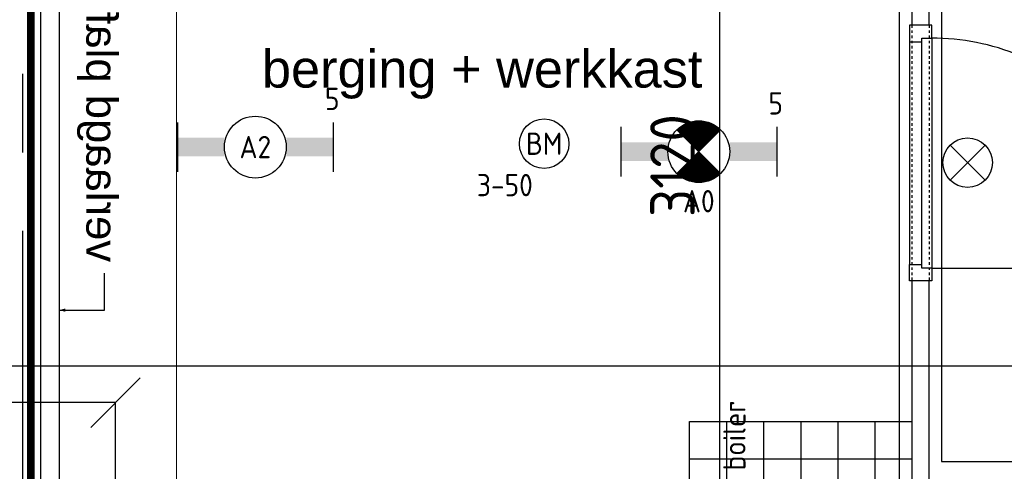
# Model space of a CAD drawing. Header units: millimetres. Extents: x -38031 to 110605, y -30229 to 92226.
# Tile 114 of 256: x 27475 to 31459, y 14624 to 16450. Entities that reach past the tile are written whole.
import ezdxf
from ezdxf.enums import TextEntityAlignment as Align

# ---------------------------------------------------------------- set-up
doc = ezdxf.new("R2010")
doc.units = ezdxf.units.MM
doc.header["$LTSCALE"] = 50
doc.set_wipeout_variables(frame=1)
doc.header["$PDMODE"] = 1
for name, pattern in [('HIDDEN', [9.525, 6.35, -3.175]), ('PHANTOM', [63.5, 31.75, -6.35, 6.35, -6.35, 6.35, -6.35]), ('STYLE_01', [0.41664, 0.20828, -0.20836]), ('STYLE_07', [1.875, 0.625, -0.20828, 0.625, -0.20836, 0.06943, -0.13893])]:
    doc.linetypes.add(name, pattern=pattern)
for name, color, linetype in [('AB$1A---_ATTRIB100', 8, 'Continuous'), ('AL$1A---_ALGEMEEN', 8, 'Continuous'), ('AL------_MAATVOERING', 2, 'Continuous'), ('AT$1A---_TEKST100', 8, 'Continuous'), ('BOUWKUNDIG', 8, 'Continuous'), ('brandscheiding', 5, 'HIDDEN'), ('EB6511--_ATTRIB', 2, 'Continuous'), ('EL6222--', 3, 'Continuous'), ('EL6311--', 3, 'Continuous'), ('el6311--nv', 7, 'Continuous'), ('EL6511--', 3, 'Continuous'), ('Kastenscheiding', 4, 'PHANTOM'), ('versterkte strook', 7, 'Continuous')]:
    doc.layers.add(name, color=color, linetype=linetype)
doc.layers.add('stramien', color=1, linetype='Continuous', lineweight=15)
doc.styles.add('Arial', font='ARIAL.TTF')
doc.styles.add('BURO-018', font='iso.shx', dxfattribs={"height": 90})
doc.styles.get("Standard").update_dxf_attribs({"font": 'iso.shx'})
doc.dimstyles.new('STABICAD', dxfattribs={"dimscale": 100, "dimtxt": 1.8, "dimasz": 2, "dimexe": 0, "dimexo": 2.5, "dimgap": 1.5, "dimtad": 0, "dimdec": 0, "dimrnd": 10, "dimzin": 0, "dimdsep": 46, "dimtxsty": 'Standard', "dimblk1": 'OBLIQUE', "dimblk2": 'OBLIQUE', "dimsah": 1, "dimcen": -3, "dimadec": 0, "dimazin": 0, "dimtfac": 1, "dimtdec": 0, "dimtofl": 0, "dimtmove": 2, "dimatfit": 3, "dimfxl": 0, "dimtvp": 1.055556, "dimtolj": 1, "dimtzin": 0, "dimarcsym": 0})

# ---------------------------------------------------------------- blocks, each defined once
blk = doc.blocks.new('E00024')
at = {"color": 0, "linetype": 'Continuous'}
for p, q in [((-1.414, 1.586), (1.414, 4.414)), ((-1.414, 4.414), (1.414, 1.586))]:
    blk.add_line(p, q, dxfattribs=at)
blk.add_circle((0, 3), 2, dxfattribs=at)
at = {"color": 0, "linetype": 'Continuous', "style": 'BURO-018'}
blk.add_attdef('E_TEXT1', text='', height=1.8, dxfattribs=at).set_placement((0, 7.5), align=Align.MIDDLE)
at = {"color": 0, "linetype": 'Continuous', "style": 'BURO-018', "flags": 1}
blk.add_attdef('E_MATCODE', (0, 0), '', height=1.8, dxfattribs=at)
blk = doc.blocks.new('111304')
at = {"color": 0, "linetype": 'Continuous'}
for p, q in [((-1.5, 4.5), (1.5, 4.5)), ((0, 1), (0, 4.5))]:
    blk.add_line(p, q, dxfattribs=at)
blk.add_arc((0, 6), 1.5, 180, 0, dxfattribs=at)
at = {"color": 0, "linetype": 'Continuous', "style": 'BURO-018'}
for tag, p in [('E_GKAST', (0, 11.5)), ('E_GROEP', (0, 8.5)), ('E_SGROEP', (4.5, 8.5))]:
    blk.add_attdef(tag, text='', height=1.8, dxfattribs=at).set_placement(p, align=Align.MIDDLE)
at = {"color": 0, "linetype": 'Continuous', "style": 'BURO-018', "flags": 1}
for tag, p in [('E_VERMCODE', (13, 8.5)), ('E_MATCODE', (0, 0))]:
    blk.add_attdef(tag, text='', height=1.8, dxfattribs=at).set_placement(p, align=Align.MIDDLE)
blk = doc.blocks.new('_Oblique')
at = {"color": 0, "linetype": 'ByBlock', "lineweight": -2}
blk.add_line((-0.5, -0.5), (0.5, 0.5), dxfattribs=at)
blk = doc.blocks.new('*D127')
at = {"layer": 'AL------_MAATVOERING', "color": 0, "lineweight": -2}
for p, q in [((24360, 4463.4), (24360, 14901.6)), ((27862.4, 14901.6), (24360, 14901.6)), ((27862.4, 4569.9), (27862.4, 14901.6))]:
    blk.add_line(p, q, dxfattribs=at)
at = {"layer": 'Defpoints', "color": 0}
for p in [(24360, 14901.6), (27862.4, 4319.9), (24360, 4213.4)]:
    blk.add_point(p, dxfattribs=at)
at = {"layer": 'AL------_MAATVOERING', "color": 0, "lineweight": -2, "xscale": 200, "yscale": 200, "zscale": 200, "rotation": 180}
blk.add_blockref('_Oblique', (24360, 14901.6), dxfattribs=at)
at = {"layer": 'AL------_MAATVOERING', "color": 0, "lineweight": -2, "xscale": 200, "yscale": 200, "zscale": 200}
blk.add_blockref('_Oblique', (27862.4, 14901.6), dxfattribs=at)
at = {"layer": 'AL------_MAATVOERING', "color": 0, "insert": (26111.2, 15091.6), "char_height": 180, "attachment_point": 5}
blk.add_mtext('\\A1;3500', dxfattribs=at)
blk = doc.blocks.new('*D166')
at = {"layer": 'AL------_MAATVOERING', "color": 0, "lineweight": -2}
for p, q in [((30610.8, 17420.3), (30306.3, 17420.3)), ((30306.3, 17420.3), (30306.3, 14300)), ((30610.8, 14300), (30306.3, 14300))]:
    blk.add_line(p, q, dxfattribs=at)
at = {"layer": 'Defpoints', "color": 0}
for p in [(30860.8, 17420.3), (30306.3, 14300), (30860.8, 14300)]:
    blk.add_point(p, dxfattribs=at)
at = {"layer": 'AL------_MAATVOERING', "color": 0, "lineweight": -2, "xscale": 200, "yscale": 200, "zscale": 200}
for p, rotation in [((30306.3, 17420.3), 90), ((30306.3, 14300), 270)]:
    blk.add_blockref('_Oblique', p, dxfattribs=dict(at, rotation=rotation))
at = {"layer": 'AL------_MAATVOERING', "color": 0, "insert": (30116.3, 15860.2), "char_height": 180, "attachment_point": 5, "rotation": 90}
blk.add_mtext('\\A1;3120', dxfattribs=at)
blk = doc.blocks.new('E00123')
at = {"color": 0, "linetype": 'Continuous'}
blk.add_circle((0, 0), 2, dxfattribs=at)
at = {"color": 0, "linetype": 'Continuous', "style": 'BURO-018'}
for tag, p in [('E_TEXT1', (0, 4.5)), ('E_TEXT2', (0, 0))]:
    blk.add_attdef(tag, text='', height=1.8, dxfattribs=at).set_placement(p, align=Align.MIDDLE)
at = {"color": 0, "linetype": 'Continuous', "style": 'BURO-018', "flags": 1}
blk.add_attdef('E_MATCODE', (0, 0), '', height=1.8, dxfattribs=at)
blk = doc.blocks.new('1115B6630')
at = {"color": 0}
for p, q in [((-6.3, 2), (-6.3, -2)), ((6.3, 2), (6.3, -2))]:
    blk.add_line(p, q, dxfattribs=at)
at = {"color": 0, "linetype": 'Continuous'}
blk.add_circle((0, 0), 2.5, dxfattribs=at)
at = {"color": 0}
for points in [[(-2.5, 0.75), (-6.3, 0.75), (-2.5, -0.75), (-6.3, -0.75)], [(2.5, 0.75), (6.3, 0.75), (2.5, -0.75), (6.3, -0.75)]]:
    blk.add_solid(points, dxfattribs=at)
at = {"color": 0, "linetype": 'Continuous', "style": 'BURO-018'}
for tag, p in [('E_GKAST', (0, 8)), ('E_GROEP', (0, 5)), ('E_SGROEP', (4.5, 5)), ('E_ARMCODE', (0, 0)), ('E_SLET', (4.5, -3))]:
    blk.add_attdef(tag, text='', height=1.8, dxfattribs=at).set_placement(p, align=Align.MIDDLE)
blk = doc.blocks.new('E00018')
at = {"color": 0, "linetype": 'Continuous'}
for p, q in [((-1.768, -1.768), (1.768, 1.768)), ((1.768, -1.768), (-1.768, 1.768))]:
    blk.add_line(p, q, dxfattribs=at)
at = {"color": 0, "linetype": 'Continuous', "const_width": 2.5}
for points in [[(-0.884, 0.884, -0.198912), (0, 1.25, -0.198912), (0.884, 0.884, -1)], [(-0.884, -0.884, 0.198912), (0, -1.25, 0.198912), (0.884, -0.884, 1)]]:
    blk.add_lwpolyline(points, format="xyb", dxfattribs=at)
blk = doc.blocks.new('1115B6630-NO1')
at = {"color": 0}
for p, q in [((-6.3, 2), (-6.3, -2)), ((6.3, 2), (6.3, -2))]:
    blk.add_line(p, q, dxfattribs=at)
at = {"color": 0, "linetype": 'Continuous'}
blk.add_circle((0, 0), 2.5, dxfattribs=at)
at = {"color": 0}
for points in [[(-2.5, 0.75), (-6.3, 0.75), (-2.5, -0.75), (-6.3, -0.75)], [(2.5, 0.75), (6.3, 0.75), (2.5, -0.75), (6.3, -0.75)]]:
    blk.add_solid(points, dxfattribs=at)
at = {"color": 0, "zscale": 50}
blk.add_blockref('E00018', (0, 0), dxfattribs=at)
at = {"color": 0, "linetype": 'Continuous', "style": 'BURO-018'}
for tag, p in [('E_GKAST', (0, 8)), ('E_GROEP', (0, 5)), ('E_SGROEP', (4.5, 5)), ('E_ARMCODE', (0, 0)), ('E_SLET', (4.5, -3))]:
    blk.add_attdef(tag, text='', height=1.8, dxfattribs=at).set_placement(p, align=Align.MIDDLE)
blk = doc.blocks.new('Group-72')
at = {"layer": 'AL$1A---_ALGEMEEN', "color": 0}
for p, q in [((-600, 900), (-600, 0)), ((-450, 900), (-450, 0)), ((-300, 900), (-300, 0)), ((-150, 900), (-150, 0)), ((0, 750), (-750, 750)), ((0, 600), (-750, 600)), ((0, 450), (-750, 450)), ((0, 300), (-750, 300)), ((0, 150), (-750, 150))]:
    blk.add_line(p, q, dxfattribs=at)
blk.add_lwpolyline([(-750, 900), (0, 900), (0, 0), (-750, 0)], close=True, dxfattribs=at)
blk = doc.blocks.new('tegels 900z750')
at = {"layer": 'AL$1A---_ALGEMEEN', "color": 0}
blk.add_blockref('Group-72', (0, 0), dxfattribs=at)
blk = doc.blocks.new('tekst 12 pts')
at = {"layer": 'AL$1A---_ALGEMEEN', "color": 0, "style": 'Arial'}
blk.add_attdef('naam_ruimte', text='', height=151.5, dxfattribs=at).set_placement((0, -41.1), align=Align.TOP_CENTER)
at = {"layer": 'AL$1A---_ALGEMEEN', "color": 0, "flags": 1}
for tag, p in [('oppervlakte', (-264.6, -1003)), ('stramiennummer', (-264.6, -1275.7))]:
    blk.add_attdef(tag, p, '', height=151.5, dxfattribs=at)
blk = doc.blocks.new('32x_hout-mk 968a-p')
at = {"color": 0}
for points in [[(-20.7, -67), (-20.7, 0), (-110.7, 0), (-110.7, -67)], [(-110.7, -967), (-20.7, -967), (-20.7, -1034), (-110.7, -1034)]]:
    blk.add_wipeout(points, dxfattribs=at).dxf.layer = 'AL$1A---_ALGEMEEN'
at = {"layer": 'AL$1A---_ALGEMEEN', "color": 0}
blk.add_line((-110.7, -67), (-110.7, -967), dxfattribs=at)
for points in [[(-20.7, -67), (-20.7, 0), (-110.7, 0), (-110.7, -67)], [(909, -959.2), (908.2, -936.4), (906.8, -913.6), (904.8, -890.8), (902.3, -868.2), (899.2, -845.5), (895.6, -823), (891.4, -800.6), (886.7, -778.2), (881.4, -756), (875.6, -734), (869.2, -712), (862.4, -690.3), (854.9, -668.7), (847, -647.3), (838.5, -626.1), (829.5, -605.1), (820, -584.4), (810, -563.9), (799.5, -543.6), (788.5, -523.6), (777, -503.9), (765, -484.5), (752.6, -465.3), (739.6, -446.5), (726.3, -428), (712.5, -409.8), (698.2, -392), (683.5, -374.5), (668.4, -357.5), (652.8, -340.7), (636.9, -324.4), (620.6, -308.5), (603.8, -292.9), (586.7, -277.8), (569.3, -263.1), (551.5, -248.8), (533.3, -235), (514.8, -221.6), (496, -208.7), (476.8, -196.3), (457.4, -184.3), (437.7, -172.8), (417.7, -161.8), (397.4, -151.3), (376.9, -141.3), (356.2, -131.8), (335.2, -122.8), (314, -114.3), (292.6, -106.4), (271, -98.9), (249.3, -92), (227.3, -85.7), (205.3, -79.9), (183.1, -74.6), (160.7, -69.9), (138.3, -65.7), (115.8, -62.1), (93.1, -59), (70.4, -56.5), (47.7, -54.5), (24.9, -53.1), (2.1, -52.3), (-20.7, -52), (-20.7, -982), (909.3, -982)], [(-110.7, -967), (-20.7, -967), (-20.7, -1034), (-110.7, -1034)]]:
    blk.add_lwpolyline(points, close=True, dxfattribs=at)
at = {"color": 0}
blk.add_wipeout([(-60.7, -52), (-20.7, -52), (-20.7, -982), (-60.7, -982)], dxfattribs=at).dxf.layer = 'AL$1A---_ALGEMEEN'
at = {"layer": 'AL$1A---_ALGEMEEN', "color": 0}
blk.add_lwpolyline([(-60.7, -52), (-20.7, -52), (-20.7, -982), (-60.7, -982)], close=True, dxfattribs=at)
blk = doc.blocks.new('serviceblok model B')
at = {"layer": 'AL$1A---_ALGEMEEN', "color": 0}
ref = blk.add_blockref('tekst 12 pts', (1911.4, 1843.5), dxfattribs=dict(at, xscale=-1))
ref.add_attrib('naam_ruimte', 'berging + werkkast', dxfattribs={"layer": 'AB$1A---_ATTRIB100', "height": 151.525, "style": 'Arial'}).set_placement((1911.4, 1802.4), align=Align.TOP_CENTER)
at = {"layer": 'AL$1A---_ALGEMEEN', "color": 0, "rotation": 90}
blk.add_blockref('tegels 900z750', (3650, 300), dxfattribs=at)
at = {"color": 0}
for points in [[(3720, 1903), (3720, 4301), (3650, 4301), (3650, 1903)], [(125, 3250), (0, 3250), (0, -520), (125, -520), (125, -450), (125, -310)]]:
    blk.add_wipeout(points, dxfattribs=at).dxf.layer = 'AL$1A---_ALGEMEEN'
at = {"layer": 'AL$1A---_ALGEMEEN', "color": 0}
for points in [[(3720, 1903), (3720, 4301), (3650, 4301), (3650, 1903)], [(125, 3250), (0, 3250), (0, -520), (125, -520), (125, -450), (125, -310)]]:
    blk.add_lwpolyline(points, close=True, dxfattribs=at)
at = {"color": 0}
blk.add_wipeout([(3720, -520), (3720, 869), (3650, 869), (3650, -520)], dxfattribs=at).dxf.layer = 'AL$1A---_ALGEMEEN'
at = {"layer": 'AL$1A---_ALGEMEEN', "color": 0}
blk.add_lwpolyline([(3720, -520), (3720, 869), (3650, 869), (3650, -520)], close=True, dxfattribs=at)
blk.add_blockref('32x_hout-mk 968a-p', (3750.7, 1903), dxfattribs=at)
at = {"layer": 'AL$1A---_ALGEMEEN', "color": 0, "linetype": 'STYLE_01'}
for p, q in [((3650, 1903), (3650, 869)), ((3720, 1903), (3720, 869))]:
    blk.add_line(p, q, dxfattribs=at)
blk = doc.blocks.new('txt 1_100 verlaagd plafond')
at = {"layer": 'AL$1A---_ALGEMEEN', "color": 0}
for p, q in [((-1830, 0), (-1830, 182.6)), ((-1830, 182.6), (-1680, 182.6))]:
    blk.add_line(p, q, dxfattribs=at)
blk.add_solid([(-1830, 0), (-1836.7, 25), (-1823.3, 25)], dxfattribs=at)
at = {"layer": 'AT$1A---_TEKST100', "insert": (-983.5, 235.8), "char_height": 126.27, "attachment_point": 2, "line_spacing_factor": 0.967741, "style": 'Arial'}
blk.add_mtext('{\\C256;\\lverlaagd plafond}', dxfattribs=at)
blk = doc.blocks.new('200254 W 211 30-06-2008')
at = {"layer": 'AL$1A---_ALGEMEEN', "xscale": 0.02, "yscale": 0.02, "zscale": 0.02}
blk.add_blockref('serviceblok model B', (19583.449, 3306.445), dxfattribs=at)
at = {"layer": 'AL$1A---_ALGEMEEN'}
for points in [[(19658.849, 3465.225), (19658.849, 3309.225), (19741.449, 3309.225), (19741.449, 3465.225)], [(19587.449, 3370.445), (19587.449, 3298.445), (19591.849, 3298.445), (19591.849, 3307.045), (19602.049, 3307.045), (19602.049, 3298.445), (19655.449, 3298.445), (19655.449, 3370.445)]]:
    blk.add_lwpolyline(points, close=True, dxfattribs=at)
at = {"layer": 'stramien', "linetype": 'STYLE_07', "ltscale": 50}
blk.add_line((19596.949, 2737.405), (19596.949, 4236.296), dxfattribs=at)
at = {"layer": 'AL$1A---_ALGEMEEN', "xscale": -0.02, "yscale": 0.02, "zscale": 0.02, "rotation": 270}
blk.add_blockref('txt 1_100 verlaagd plafond', (19587.449, 3358.062), dxfattribs=at)

msp = doc.modelspace()

# ---------------------------------------------------------------- block references
at = {"layer": 'BOUWKUNDIG', "xscale": 50, "yscale": 50, "zscale": 50}
msp.add_blockref('200254 W 211 30-06-2008', (-951737.5, -150797.3), dxfattribs=at)

# ---------------------------------------------------------------- next in the draw order: linework, layer by layer
at = {"layer": 'brandscheiding', "const_width": 30}
msp.add_lwpolyline([(56890, 25700), (29340, 25700), (29340, 23260), (27520, 23260), (27520, 2980), (58112.4, 6515.8)], dxfattribs=at)
at = {"layer": 'Kastenscheiding'}
msp.add_line((27487.5, 1308.9), (27487.5, 23290.3), dxfattribs=at)
at = {"layer": 'versterkte strook'}
msp.add_line((-4775.7, 15050), (104346.1, 15050), dxfattribs=at)

# ---------------------------------------------------------------- next in the draw order: block references
at = {"layer": 'EL6222--'}
ref = msp.add_blockref('111304', (30220.6, 14029.8), dxfattribs=dict(at, xscale=50, yscale=50, zscale=50))
ref.add_attrib('E_GROEP', 'K16', dxfattribs={"layer": '0', "color": 1, "linetype": 'Continuous', "height": 90, "style": 'BURO-018'}).set_placement((30172.4, 14436.8), align=Align.MIDDLE_LEFT)
ref.add_attrib('E_VERMCODE', 'close-up boiler', dxfattribs={"layer": '0', "color": 1, "linetype": 'Continuous', "height": 90, "rotation": 90, "style": 'BURO-018'}).set_placement((30380.4, 14530.1), align=Align.MIDDLE)
at = {"layer": 'EL6311--'}
ref = msp.add_blockref('1115B6630', (28428.5, 15935.1), dxfattribs=dict(at, xscale=50, yscale=50, zscale=50))
ref.add_attrib('E_ARMCODE', 'A2', dxfattribs={"layer": '0', "color": 1, "linetype": 'Continuous', "height": 90, "style": 'BURO-018'}).set_placement((28428.5, 15935.1), align=Align.MIDDLE)
ref.add_attrib('E_GROEP', '5', dxfattribs={"layer": '0', "color": 1, "linetype": 'Continuous', "height": 90, "style": 'BURO-018'}).set_placement((28739.5, 16130.1), align=Align.MIDDLE)
at = {"layer": 'el6311--nv'}
ref = msp.add_blockref('1115B6630-NO1', (30222.8, 15916.7), dxfattribs=dict(at, xscale=50, yscale=50, zscale=50))
ref.add_attrib('E_ARMCODE', 'A0', dxfattribs={"layer": '0', "color": 1, "linetype": 'Continuous', "height": 90, "style": 'BURO-018'}).set_placement((30222.8, 15716.3), align=Align.MIDDLE)
ref.add_attrib('E_GROEP', '5', dxfattribs={"layer": '0', "color": 1, "linetype": 'Continuous', "height": 90, "style": 'BURO-018'}).set_placement((30533.8, 16111.7), align=Align.MIDDLE)
at = {"layer": 'EL6511--'}
ref = msp.add_blockref('E00123', (29596.9, 15948.8), dxfattribs=dict(at, xscale=50, yscale=50, zscale=50))
ref.add_attrib('E_TEXT2', 'BM', dxfattribs={"layer": 'EB6511--_ATTRIB', "color": 1, "linetype": 'Continuous', "height": 90, "style": 'BURO-018'}).set_placement((29596.9, 15948.8), align=Align.MIDDLE)
ref.add_attrib('E_TEXT1', '3-50', dxfattribs={"layer": 'EB6511--_ATTRIB', "color": 1, "linetype": 'Continuous', "height": 90, "style": 'BURO-018'}).set_placement((29438, 15781.5), align=Align.MIDDLE)
at = {"layer": 'EL6511--', "xscale": 50, "yscale": 50, "zscale": 50}
msp.add_blockref('E00024', (31310.4, 15722.3), dxfattribs=at)

# ---------------------------------------------------------------- next in the draw order: dimensions: what is measured, and where the dimension line sits
at = {"layer": 'AL------_MAATVOERING'}
dim = msp.add_linear_dim(base=(30306.3, 14300), p1=(30860.8, 17420.3), p2=(30860.8, 14300), angle=90, dimstyle='STABICAD', dxfattribs=at)
dim.commit()
dim.dimension.update_dxf_attribs({"geometry": '*D166', "text_midpoint": (30116.3, 15860.2)})
dim = msp.add_linear_dim(base=(24360, 14901.6), p1=(27862.4, 4319.9), p2=(24360, 4213.4), dimstyle='STABICAD', dxfattribs=at)
dim.commit()
dim.dimension.update_dxf_attribs({"geometry": '*D127', "text_midpoint": (26111.2, 15091.6)})

doc.saveas('drawing.dxf')
